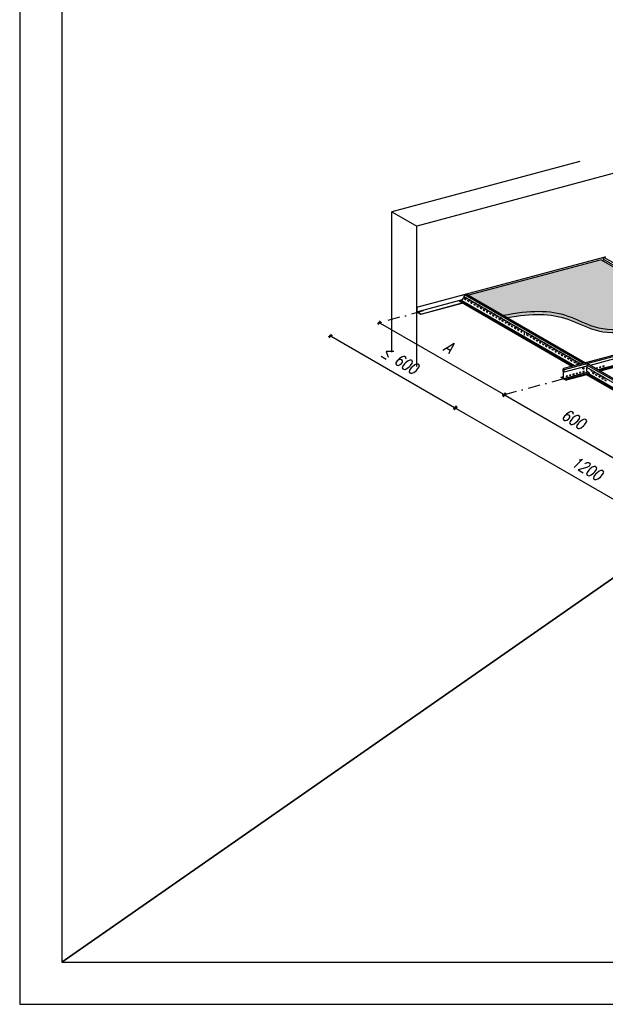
# Model space of a CAD drawing. Header units: millimetres. Extents: x -94648 to 68781, y -29623 to 11990.
# Tile 168 of 181: x 31259 to 31746, y -15628 to -14808. Entities that reach past the tile are written whole.
import ezdxf

# ---------------------------------------------------------------- set-up
doc = ezdxf.new("R2010")
doc.units = ezdxf.units.MM
for name, pattern in [('BUD', [0]), ('DASHDOT', [25.4, 12.7, -6.35, 0, -6.35]), ('DASHED', [19.05, 12.7, -6.35])]:
    doc.linetypes.add(name, pattern=pattern)
for name, color, linetype in [('Axis', 40, 'DASHDOT'), ('Dimensions', 1, 'Continuous'), ('HATCH', 204, 'Continuous'), ('Helpers', 7, 'Continuous'), ('Profiles', 200, 'Continuous'), ('tekst', 1, 'Continuous'), ('Tiles', 7, 'Continuous'), ('Trulok', 151, 'Continuous'), ('Wall', 2, 'Continuous')]:
    doc.layers.add(name, color=color, linetype=linetype)
doc.layers.add('K2', color=35, linetype='Continuous', lineweight=35)
doc.styles.add('wymiarowanie', font='simplex.shx', dxfattribs={"width": 0.8, "oblique": 15})
doc.dimstyles.new('Wymiar-100x4', dxfattribs={"dimscale": 2, "dimtxt": 50, "dimasz": 2, "dimexe": 5, "dimexo": 8, "dimgap": 16, "dimtad": 1, "dimdec": 3, "dimzin": 9, "dimdsep": 46, "dimtxsty": 'wymiarowanie', "dimblk1": 'MAR-STRZ', "dimblk2": 'MAR-STRZ', "dimsah": 1, "dimcen": 160, "dimse1": 1, "dimse2": 1, "dimclrd": 256, "dimclre": 256, "dimclrt": 256, "dimadec": 0, "dimazin": 0, "dimtfac": 0.01, "dimtdec": 3, "dimtix": 1, "dimtmove": 2, "dimatfit": 3, "dimldrblk": 'MAR-STRZ', "dimfxl": 5, "dimtolj": 1, "dimtzin": 0, "dimarcsym": 0})

# ---------------------------------------------------------------- blocks, each defined once
blk = doc.blocks.new('MAR-STRZ')
at = {"color": 10}
blk.add_line((1.5, 1.5), (-1.5, -1.5), dxfattribs=at)
for p, q in [((1.4, 0), (-1.4, 0)), ((0, 2.3), (0, -2.3))]:
    blk.add_line(p, q)
blk = doc.blocks.new('*D92')
at = {"layer": 'Defpoints', "color": 0, "transparency": 16777216}
for p in [(211.8, 1404), (731.4, 1104), (731.4, 1104)]:
    blk.add_point(p, dxfattribs=at)
at = {"layer": 'Dimensions', "lineweight": -2, "transparency": 16777216}
blk.add_line((215.3, 1402), (728, 1106), dxfattribs=at)
at = {"layer": 'Dimensions', "lineweight": -2, "transparency": 16777216, "xscale": 4, "yscale": 4, "zscale": 4}
for p, rotation in [((211.8, 1404), 150.0000000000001), ((731.4, 1104), 330.0000000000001)]:
    blk.add_blockref('MAR-STRZ', p, dxfattribs=dict(at, rotation=rotation))
at = {"layer": 'Dimensions', "transparency": 16777216, "insert": (499.6, 1302.5), "char_height": 48, "attachment_point": 5, "rotation": 330, "style": 'wymiarowanie'}
blk.add_mtext('\\A1;A', dxfattribs=at)
blk = doc.blocks.new('*D93')
at = {"layer": 'Defpoints', "color": 0, "transparency": 16777216}
for p in [(731.4, 1104), (1251, 804), (1251, 804)]:
    blk.add_point(p, dxfattribs=at)
at = {"layer": 'Dimensions', "lineweight": -2, "transparency": 16777216}
blk.add_line((734.9, 1102), (1247.6, 806), dxfattribs=at)
at = {"layer": 'Dimensions', "lineweight": -2, "transparency": 16777216, "xscale": 4, "yscale": 4, "zscale": 4}
for p, rotation in [((731.4, 1104), 150.0000000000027), ((1251, 804), 330.0000000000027)]:
    blk.add_blockref('MAR-STRZ', p, dxfattribs=dict(at, rotation=rotation))
at = {"layer": 'Dimensions', "transparency": 16777216, "insert": (1019.2, 1002.5), "char_height": 48, "attachment_point": 5, "rotation": 330, "style": 'wymiarowanie'}
blk.add_mtext('\\A1;600', dxfattribs=at)
blk = doc.blocks.new('*D95')
at = {"layer": 'Defpoints', "color": 0, "transparency": 16777216}
for p in [(527.8, 1049.5), (1567, 449.5), (1567, 449.5)]:
    blk.add_point(p, dxfattribs=at)
at = {"layer": 'Dimensions', "lineweight": -2, "transparency": 16777216}
blk.add_line((531.3, 1047.5), (1563.6, 451.5), dxfattribs=at)
at = {"layer": 'Dimensions', "lineweight": -2, "transparency": 16777216, "xscale": 4, "yscale": 4, "zscale": 4}
for p, rotation in [((527.8, 1049.5), 150.0000000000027), ((1567, 449.5), 330.0000000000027)]:
    blk.add_blockref('MAR-STRZ', p, dxfattribs=dict(at, rotation=rotation))
at = {"layer": 'Dimensions', "transparency": 16777216, "insert": (1075.4, 798), "char_height": 48, "attachment_point": 5, "rotation": 330, "style": 'wymiarowanie'}
blk.add_mtext('\\A1;1200', dxfattribs=at)
blk = doc.blocks.new('*D87')
at = {"layer": 'Defpoints', "color": 0, "transparency": 16777216}
for p in [(8.2, 1349.5), (527.8, 1049.5), (527.8, 1049.5)]:
    blk.add_point(p, dxfattribs=at)
at = {"layer": 'Dimensions', "lineweight": -2, "transparency": 16777216}
blk.add_line((11.7, 1347.5), (524.3, 1051.5), dxfattribs=at)
at = {"layer": 'Dimensions', "lineweight": -2, "transparency": 16777216, "xscale": 4, "yscale": 4, "zscale": 4}
for p, rotation in [((8.2, 1349.5), 150.0000000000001), ((527.8, 1049.5), 330.0000000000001)]:
    blk.add_blockref('MAR-STRZ', p, dxfattribs=dict(at, rotation=rotation))
at = {"layer": 'Dimensions', "transparency": 16777216, "insert": (296, 1248), "char_height": 48, "attachment_point": 5, "rotation": 330, "style": 'wymiarowanie'}
blk.add_mtext('\\A1;≤ 600', dxfattribs=at)
blk = doc.blocks.new('A$C2C6327D5')
at = {"layer": 'HATCH'}
h = blk.add_hatch(color=256, dxfattribs=at)
edge = h.paths.add_edge_path()
edge.add_line((1135.0802, 1665.9147), (583.3255, 1518.0724))
edge.add_line((583.3255, 1518.0724), (727.2095, 1435.001))
edge.add_spline(control_points=[(727.2095, 1435.001), (838.9059, 1456.3213), (958.5598, 1459.8394), (1163.61, 1346.6352), (1311.2641, 1388.25), (1419.1125, 1418.6459)], knot_values=[151.454123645, 151.454123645, 151.454123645, 151.454123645, 396.001567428, 512.684214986, 828.820524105, 828.820524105, 828.820524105, 828.820524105], degree=3, periodic=0)
edge.add_line((1419.1125, 1418.6459), (1517.6369, 1445.0454))
edge.add_line((1517.6369, 1445.0454), (1135.0802, 1665.9147))
edge = h.paths.add_edge_path()
edge.add_spline(control_points=[(1419.1125, 1418.6459), (1311.2641, 1388.25), (1163.61, 1346.6352), (958.5598, 1459.8394), (838.9059, 1456.3213), (727.2095, 1435.001)], knot_values=[151.454123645, 151.454123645, 151.454123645, 151.454123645, 467.590432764, 584.273080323, 828.820524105, 828.820524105, 828.820524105, 828.820524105], degree=3, periodic=0)
edge.add_line((727.2095, 1435.001), (744.2705, 1425.1508))
edge.add_spline(control_points=[(744.2705, 1425.1508), (847.2589, 1443.4892), (962.3824, 1444.729), (1163.61, 1333.6352), (1311.2641, 1375.25), (1419.1125, 1405.6459)], knot_values=[164.081775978, 164.081775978, 164.081775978, 164.081775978, 396.001567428, 512.684214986, 828.820524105, 828.820524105, 828.820524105, 828.820524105], degree=3, periodic=0)
edge.add_line((1419.1125, 1405.6459), (1517.6369, 1432.0454))
edge.add_line((1517.6369, 1432.0454), (1517.6369, 1445.0454))
edge.add_line((1517.6369, 1445.0454), (1419.1125, 1418.6459))
at = {"layer": 'Axis', "ltscale": 4}
for p, q in [((394.3595, 1452.9391), (211.8076, 1404.0245)), ((978.5474, 1170.2413), (731.4228, 1104.0245))]:
    blk.add_line(p, q, dxfattribs=at)
at = {"layer": 'Helpers', "linetype": 'DASHED', "ltscale": 100}
for p, q in [((2886.2842, 2568.5911), (263.5058, 1865.8198)), ((263.5058, 1281.5018), (263.5058, 1865.8198)), ((263.5058, 1865.8198), (367.4288, 1805.8198))]:
    blk.add_line(p, q, dxfattribs=at)
at = {"layer": 'Profiles'}
for p, q in [((367.4288, 1468.2494), (1151.7726, 1678.4137)), ((367.8618, 1467.9994), (1150.8777, 1677.8079)), ((367.8618, 1449.4994), (558.2891, 1500.5242)), ((383.8833, 1440.2494), (555.625, 1486.2674)), ((383.8833, 1439.7494), (556.2165, 1485.9259)), ((367.4288, 1449.2494), (367.4288, 1468.2494)), ((383.8833, 1439.7494), (367.4288, 1449.2494)), ((367.8618, 1467.9994), (367.8618, 1449.4994)), ((367.8618, 1449.4994), (383.8833, 1440.2494)), ((383.8833, 1440.2494), (383.8833, 1439.7494))]:
    blk.add_line(p, q, dxfattribs=at)
blk.add_lwpolyline([(367.8618, 1449.4994), (367.8618, 1467.9994), (367.4288, 1468.2494)], dxfattribs=at)
at = {"layer": 'Tiles'}
for q in [(583.3255, 1518.0724), (1517.6369, 1445.0454)]:
    blk.add_line((1135.0802, 1665.9147), q, dxfattribs=at)
for points, knots in [([(726.6308, 1434.8904), (838.6262, 1456.313), (958.432, 1459.9099), (1163.61, 1346.6352), (1311.2641, 1388.25), (1419.1125, 1418.6459)], [151.031947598, 151.031947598, 151.031947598, 151.031947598, 396.001567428, 512.684214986, 828.820524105, 828.820524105, 828.820524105, 828.820524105]), ([(744.2705, 1425.1508), (847.2589, 1443.4892), (962.3824, 1444.729), (1163.61, 1333.6352), (1311.2641, 1375.25), (1419.1125, 1405.6459)], [164.081775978, 164.081775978, 164.081775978, 164.081775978, 396.001567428, 512.684214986, 828.820524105, 828.820524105, 828.820524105, 828.820524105])]:
    blk.add_open_spline(points, degree=3, knots=knots, dxfattribs=at)
at = {"layer": 'Trulok'}
for p, q in [((1141.7642, 1662.0557), (1145.0142, 1667.2298)), ((1143.1084, 1668.3301), (1147.718, 1675.6688)), ((1143.1084, 1668.3301), (1629.3205, 1387.6155)), ((1147.718, 1675.6688), (1152.8598, 1679.1497)), ((1147.718, 1675.6688), (1641.1506, 1390.7853)), ((563.5529, 1513.0387), (568.1625, 1520.3773)), ((568.1625, 1520.3773), (573.3043, 1523.8582)), ((568.1625, 1520.3773), (1061.5951, 1235.4939)), ((573.3043, 1523.8582), (1069.2249, 1237.5383)), ((543.9336, 1494.5174), (546.8314, 1495.2939)), ((543.9336, 1493.0174), (543.9336, 1494.5174)), ((543.9336, 1494.5174), (1014.4538, 1222.8624)), ((1012.6793, 1222.387), (543.9336, 1493.0174)), ((1017.3516, 1223.6389), (546.8314, 1495.2939)), ((548.6059, 1494.2694), (555.5247, 1496.1232)), ((555.5247, 1496.1232), (565.4587, 1511.9384)), ((555.5247, 1496.1232), (1024.2704, 1225.4928)), ((563.5529, 1513.0387), (1049.765, 1232.324)), ((1747.6655, 1413.1297), (981.1455, 1207.7413)), ((1648.7804, 1392.8297), (1069.2249, 1237.5383)), ((1654.3958, 1378.1382), (1088.3852, 1226.4761)), ((1660.019, 1352.8411), (1120.0945, 1208.1688)), ((1665.0878, 1349.1108), (1126.1142, 1204.6933)), ((1665.0878, 1346.9147), (1128.7122, 1203.1933)), ((1653.4967, 1342.3088), (1130.4868, 1202.1688)), ((1073.4815, 1238.6789), (978.5474, 1213.2413)), ((1077.7381, 1232.6232), (1074.8403, 1227.8468)), ((2108.4554, 637.5383), (1077.7381, 1232.6232)), ((978.5474, 1213.2413), (975.9493, 1210.7413)), ((975.9493, 1210.7413), (979.3038, 1211.6402)), ((975.9493, 1200.7413), (975.9493, 1210.7413)), ((975.9493, 1200.7413), (981.1455, 1202.1336)), ((981.1455, 1197.7413), (975.9493, 1200.7413)), ((981.1455, 1207.7413), (978.5474, 1213.2413)), ((978.5474, 1170.2413), (978.5474, 1199.2413)), ((1080.4635, 1197.5497), (978.5474, 1170.2413)), ((1074.8403, 1222.8468), (981.1455, 1197.7413)), ((981.1455, 1197.7413), (981.1455, 1207.7413)), ((1085.5323, 1193.8194), (986.3416, 1167.2413)), ((1085.5323, 1191.6232), (988.9397, 1165.7413)), ((1074.8403, 1217.8994), (1073.6911, 1217.5914)), ((1073.6911, 1217.5914), (1073.6911, 1204.5914)), ((1073.6911, 1204.5914), (1075.14, 1204.9797)), ((1073.9412, 1187.0174), (1073.9412, 1188.5174)), ((1073.9412, 1188.5174), (2053.6843, 622.8624)), ((1074.8403, 1227.8468), (1074.8403, 1217.8468)), ((2100.8256, 635.4939), (1074.8403, 1227.8468)), ((2088.9954, 632.324), (1074.8403, 1217.8468)), ((1075.14, 1200.6232), (1075.14, 1217.6738)), ((1085.5323, 1194.6232), (1075.14, 1200.6232)), ((2056.5821, 623.6389), (1076.8389, 1189.2939)), ((1085.5323, 1190.1232), (1078.6135, 1188.2694)), ((1085.5323, 1190.1232), (1078.6135, 1188.2694)), ((1085.5323, 1190.1232), (1085.5323, 1194.6232)), ((1580.2663, 904.4884), (1085.5323, 1190.1232)), ((968.1551, 1177.7413), (978.5474, 1180.5259)), ((968.1551, 1176.2413), (968.1551, 1177.7413)), ((968.1551, 1177.7413), (970.7532, 1176.2413)), ((968.1551, 1176.2413), (969.9296, 1176.7168)), ((978.5474, 1170.2413), (968.1551, 1176.2413)), ((970.7532, 1176.2413), (978.5474, 1178.3298)), ((978.5474, 1170.2413), (988.9397, 1164.2413)), ((988.9397, 1165.7413), (986.3416, 1167.2413)), ((1073.9412, 1187.0174), (988.9397, 1164.2413)), ((988.9397, 1164.2413), (988.9397, 1165.7413)), ((2051.9098, 622.387), (1073.9412, 1187.0174))]:
    blk.add_line(p, q, dxfattribs=at)
for points in [[(571.1132, 1499.1232), (571.1132, 1501.1232), (565.917, 1504.1232), (565.917, 1502.1232), (571.1132, 1499.1232)], [(577.6084, 1502.8732), (577.6084, 1504.8732), (572.4122, 1507.8732), (572.4122, 1505.8732), (577.6084, 1502.8732)], [(584.1036, 1491.6232), (584.1036, 1493.6232), (578.9074, 1496.6232), (578.9074, 1494.6232), (584.1036, 1491.6232)], [(590.5988, 1495.3732), (590.5988, 1497.3732), (585.4026, 1500.3732), (585.4026, 1498.3732), (590.5988, 1495.3732)], [(597.094, 1484.1232), (597.094, 1486.1232), (591.8978, 1489.1232), (591.8978, 1487.1232), (597.094, 1484.1232)], [(603.5891, 1487.8732), (603.5891, 1489.8732), (598.393, 1492.8732), (598.393, 1490.8732), (603.5891, 1487.8732)], [(610.0843, 1476.6232), (610.0843, 1478.6232), (604.8882, 1481.6232), (604.8882, 1479.6232), (610.0843, 1476.6232)], [(616.5795, 1480.3732), (616.5795, 1482.3732), (611.3834, 1485.3732), (611.3834, 1483.3732), (616.5795, 1480.3732)], [(629.5699, 1472.8732), (629.5699, 1474.8732), (624.3738, 1477.8732), (624.3738, 1475.8732), (629.5699, 1472.8732)], [(623.0747, 1469.1232), (623.0747, 1471.1232), (617.8786, 1474.1232), (617.8786, 1472.1232), (623.0747, 1469.1232)], [(636.0651, 1461.6232), (636.0651, 1463.6232), (630.8689, 1466.6232), (630.8689, 1464.6232), (636.0651, 1461.6232)], [(642.5603, 1465.3732), (642.5603, 1467.3732), (637.3641, 1470.3732), (637.3641, 1468.3732), (642.5603, 1465.3732)], [(649.0555, 1454.1232), (649.0555, 1456.1232), (643.8593, 1459.1232), (643.8593, 1457.1232), (649.0555, 1454.1232)], [(655.5507, 1457.8732), (655.5507, 1459.8732), (650.3545, 1462.8732), (650.3545, 1460.8732), (655.5507, 1457.8732)], [(662.0459, 1446.6232), (662.0459, 1448.6232), (656.8497, 1451.6232), (656.8497, 1449.6232), (662.0459, 1446.6232)], [(668.541, 1450.3732), (668.541, 1452.3732), (663.3449, 1455.3732), (663.3449, 1453.3732), (668.541, 1450.3732)], [(675.0362, 1439.1232), (675.0362, 1441.1232), (669.8401, 1444.1232), (669.8401, 1442.1232), (675.0362, 1439.1232)], [(681.5314, 1442.8732), (681.5314, 1444.8732), (676.3353, 1447.8732), (676.3353, 1445.8732), (681.5314, 1442.8732)], [(688.0266, 1431.6232), (688.0266, 1433.6232), (682.8305, 1436.6232), (682.8305, 1434.6232), (688.0266, 1431.6232)], [(694.5218, 1435.3732), (694.5218, 1437.3732), (689.3257, 1440.3732), (689.3257, 1438.3732), (694.5218, 1435.3732)], [(701.017, 1424.1232), (701.017, 1426.1232), (695.8208, 1429.1232), (695.8208, 1427.1232), (701.017, 1424.1232)], [(707.5122, 1427.8732), (707.5122, 1429.8732), (702.316, 1432.8732), (702.316, 1430.8732), (707.5122, 1427.8732)], [(714.0074, 1416.6232), (714.0074, 1418.6232), (708.8112, 1421.6232), (708.8112, 1419.6232), (714.0074, 1416.6232)], [(720.5026, 1420.3732), (720.5026, 1422.3732), (715.3064, 1425.3732), (715.3064, 1423.3732), (720.5026, 1420.3732)], [(726.9978, 1409.1232), (726.9978, 1411.1232), (721.8016, 1414.1232), (721.8016, 1412.1232), (726.9978, 1409.1232)], [(733.493, 1412.8732), (733.493, 1414.8732), (728.2968, 1417.8732), (728.2968, 1415.8732), (733.493, 1412.8732)], [(739.9881, 1401.6232), (739.9881, 1403.6232), (734.792, 1406.6232), (734.792, 1404.6232), (739.9881, 1401.6232)], [(746.4833, 1405.3732), (746.4833, 1407.3732), (741.2872, 1410.3732), (741.2872, 1408.3732), (746.4833, 1405.3732)], [(752.9785, 1394.1232), (752.9785, 1396.1232), (747.7824, 1399.1232), (747.7824, 1397.1232), (752.9785, 1394.1232)], [(759.4737, 1397.8732), (759.4737, 1399.8732), (754.2776, 1402.8732), (754.2776, 1400.8732), (759.4737, 1397.8732)], [(772.4641, 1390.3732), (772.4641, 1392.3732), (767.2679, 1395.3732), (767.2679, 1393.3732), (772.4641, 1390.3732)], [(765.9689, 1386.6232), (765.9689, 1388.6232), (760.7728, 1391.6232), (760.7728, 1389.6232), (765.9689, 1386.6232)], [(778.9593, 1379.1232), (778.9593, 1381.1232), (773.7631, 1384.1232), (773.7631, 1382.1232), (778.9593, 1379.1232)], [(785.4545, 1382.8732), (785.4545, 1384.8732), (780.2583, 1387.8732), (780.2583, 1385.8732), (785.4545, 1382.8732)], [(791.9497, 1371.6232), (791.9497, 1373.6232), (786.7535, 1376.6232), (786.7535, 1374.6232), (791.9497, 1371.6232)], [(798.4449, 1375.3732), (798.4449, 1377.3732), (793.2487, 1380.3732), (793.2487, 1378.3732), (798.4449, 1375.3732)], [(804.94, 1364.1232), (804.94, 1366.1232), (799.7439, 1369.1232), (799.7439, 1367.1232), (804.94, 1364.1232)], [(816.1984, 1352.1232), (816.1984, 1365.1232), (814.4663, 1366.1232), (814.4663, 1353.1232), (816.1984, 1352.1232)], [(830.9208, 1349.1232), (830.9208, 1351.1232), (825.7247, 1354.1232), (825.7247, 1352.1232), (830.9208, 1349.1232)], [(837.416, 1352.8732), (837.416, 1354.8732), (832.2199, 1357.8732), (832.2199, 1355.8732), (837.416, 1352.8732)], [(843.9112, 1341.6232), (843.9112, 1343.6232), (838.715, 1346.6232), (838.715, 1344.6232), (843.9112, 1341.6232)], [(850.4064, 1345.3732), (850.4064, 1347.3732), (845.2102, 1350.3732), (845.2102, 1348.3732), (850.4064, 1345.3732)], [(856.9016, 1334.1232), (856.9016, 1336.1232), (851.7054, 1339.1232), (851.7054, 1337.1232), (856.9016, 1334.1232)], [(863.3968, 1337.8732), (863.3968, 1339.8732), (858.2006, 1342.8732), (858.2006, 1340.8732), (863.3968, 1337.8732)], [(869.892, 1326.6232), (869.892, 1328.6232), (864.6958, 1331.6232), (864.6958, 1329.6232), (869.892, 1326.6232)], [(876.3871, 1330.3732), (876.3871, 1332.3732), (871.191, 1335.3732), (871.191, 1333.3732), (876.3871, 1330.3732)], [(882.8823, 1319.1232), (882.8823, 1321.1232), (877.6862, 1324.1232), (877.6862, 1322.1232), (882.8823, 1319.1232)], [(889.3775, 1322.8732), (889.3775, 1324.8732), (884.1814, 1327.8732), (884.1814, 1325.8732), (889.3775, 1322.8732)], [(895.8727, 1311.6232), (895.8727, 1313.6232), (890.6766, 1316.6232), (890.6766, 1314.6232), (895.8727, 1311.6232)], [(902.3679, 1315.3732), (902.3679, 1317.3732), (897.1718, 1320.3732), (897.1718, 1318.3732), (902.3679, 1315.3732)], [(915.3583, 1307.8732), (915.3583, 1309.8732), (910.1621, 1312.8732), (910.1621, 1310.8732), (915.3583, 1307.8732)], [(908.8631, 1304.1232), (908.8631, 1306.1232), (903.6669, 1309.1232), (903.6669, 1307.1232), (908.8631, 1304.1232)], [(921.8535, 1296.6232), (921.8535, 1298.6232), (916.6573, 1301.6232), (916.6573, 1299.6232), (921.8535, 1296.6232)], [(928.3487, 1300.3732), (928.3487, 1302.3732), (923.1525, 1305.3732), (923.1525, 1303.3732), (928.3487, 1300.3732)], [(934.8439, 1289.1232), (934.8439, 1291.1232), (929.6477, 1294.1232), (929.6477, 1292.1232), (934.8439, 1289.1232)], [(941.3391, 1292.8732), (941.3391, 1294.8732), (936.1429, 1297.8732), (936.1429, 1295.8732), (941.3391, 1292.8732)], [(947.8342, 1281.6232), (947.8342, 1283.6232), (942.6381, 1286.6232), (942.6381, 1284.6232), (947.8342, 1281.6232)], [(954.3294, 1285.3732), (954.3294, 1287.3732), (949.1333, 1290.3732), (949.1333, 1288.3732), (954.3294, 1285.3732)], [(960.8246, 1274.1232), (960.8246, 1276.1232), (955.6285, 1279.1232), (955.6285, 1277.1232), (960.8246, 1274.1232)], [(967.3198, 1277.8732), (967.3198, 1279.8732), (962.1237, 1282.8732), (962.1237, 1280.8732), (967.3198, 1277.8732)], [(973.815, 1266.6232), (973.815, 1268.6232), (968.6189, 1271.6232), (968.6189, 1269.6232), (973.815, 1266.6232)], [(980.3102, 1270.3732), (980.3102, 1272.3732), (975.114, 1275.3732), (975.114, 1273.3732), (980.3102, 1270.3732)], [(986.8054, 1259.1232), (986.8054, 1261.1232), (981.6092, 1264.1232), (981.6092, 1262.1232), (986.8054, 1259.1232)], [(993.3006, 1262.8732), (993.3006, 1264.8732), (988.1044, 1267.8732), (988.1044, 1265.8732), (993.3006, 1262.8732)], [(999.7958, 1251.6232), (999.7958, 1253.6232), (994.5996, 1256.6232), (994.5996, 1254.6232), (999.7958, 1251.6232)], [(1006.291, 1255.3732), (1006.291, 1257.3732), (1001.0948, 1260.3732), (1001.0948, 1258.3732), (1006.291, 1255.3732)], [(1012.7861, 1244.1232), (1012.7861, 1246.1232), (1007.59, 1249.1232), (1007.59, 1247.1232), (1012.7861, 1244.1232)], [(1019.2813, 1247.8732), (1019.2813, 1249.8732), (1014.0852, 1252.8732), (1014.0852, 1250.8732), (1019.2813, 1247.8732)], [(1025.7765, 1236.6232), (1025.7765, 1238.6232), (1020.5804, 1241.6232), (1020.5804, 1239.6232), (1025.7765, 1236.6232)], [(1032.2717, 1240.3732), (1032.2717, 1242.3732), (1027.0756, 1245.3732), (1027.0756, 1243.3732), (1032.2717, 1240.3732)], [(1038.7669, 1229.1232), (1038.7669, 1231.1232), (1033.5708, 1234.1232), (1033.5708, 1232.1232), (1038.7669, 1229.1232)], [(1045.2621, 1232.8732), (1045.2621, 1234.8732), (1040.0659, 1237.8732), (1040.0659, 1235.8732), (1045.2621, 1232.8732)], [(1022.842, 1190.9665), (1017.0464, 1189.4135), (1017.0464, 1187.4135), (1022.842, 1188.9665), (1022.842, 1190.9665)], [(1036.6409, 1194.6639), (1030.8454, 1193.111), (1030.8454, 1191.111), (1036.6409, 1192.6639), (1036.6409, 1194.6639)], [(1050.4399, 1198.3613), (1044.6443, 1196.8084), (1044.6443, 1194.8084), (1050.4399, 1196.3613), (1050.4399, 1198.3613)], [(1064.2388, 1202.0587), (1058.4433, 1200.5058), (1058.4433, 1198.5058), (1064.2388, 1200.0587), (1064.2388, 1202.0587)], [(1097.2236, 1202.8732), (1097.2236, 1204.8732), (1092.0275, 1207.8732), (1092.0275, 1205.8732), (1097.2236, 1202.8732)], [(1103.7188, 1191.6232), (1103.7188, 1193.6232), (1098.5227, 1196.6232), (1098.5227, 1194.6232), (1103.7188, 1191.6232)], [(1110.214, 1195.3732), (1110.214, 1197.3732), (1105.0179, 1200.3732), (1105.0179, 1198.3732), (1110.214, 1195.3732)], [(1116.7092, 1184.1232), (1116.7092, 1186.1232), (1111.513, 1189.1232), (1111.513, 1187.1232), (1116.7092, 1184.1232)], [(1119.4346, 1216.8484), (1113.639, 1215.2955), (1113.639, 1213.2955), (1119.4346, 1214.8484), (1119.4346, 1216.8484)], [(1123.2044, 1187.8732), (1123.2044, 1189.8732), (1118.0082, 1192.8732), (1118.0082, 1190.8732), (1123.2044, 1187.8732)], [(1133.2335, 1220.5458), (1127.438, 1218.9929), (1127.438, 1216.9929), (1133.2335, 1218.5458), (1133.2335, 1220.5458)], [(1147.0325, 1224.2432), (1141.2369, 1222.6903), (1141.2369, 1220.6903), (1147.0325, 1222.2432), (1147.0325, 1224.2432)], [(995.2441, 1183.5716), (989.4486, 1182.0187), (989.4486, 1180.0187), (995.2441, 1181.5716), (995.2441, 1183.5716)], [(1009.0431, 1187.269), (1003.2475, 1185.7161), (1003.2475, 1183.7161), (1009.0431, 1185.269), (1009.0431, 1187.269)], [(1129.6996, 1176.6232), (1129.6996, 1178.6232), (1124.5034, 1181.6232), (1124.5034, 1179.6232), (1129.6996, 1176.6232)], [(1136.1948, 1180.3732), (1136.1948, 1182.3732), (1130.9986, 1185.3732), (1130.9986, 1183.3732), (1136.1948, 1180.3732)], [(1142.69, 1169.1232), (1142.69, 1171.1232), (1137.4938, 1174.1232), (1137.4938, 1172.1232), (1142.69, 1169.1232)], [(1149.1851, 1172.8732), (1149.1851, 1174.8732), (1143.989, 1177.8732), (1143.989, 1175.8732), (1149.1851, 1172.8732)], [(1155.6803, 1161.6232), (1155.6803, 1163.6232), (1150.4842, 1166.6232), (1150.4842, 1164.6232), (1155.6803, 1161.6232)]]:
    blk.add_lwpolyline(points, dxfattribs=at)
blk.add_circle((1060.6511, 1214.241), 3.5, dxfattribs=at)
for centre in [(804.94, 1371.6232), (825.7247, 1359.6232)]:
    blk.add_ellipse(centre, major_axis=(0, -3.5), ratio=0.619210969, start_param=3.784686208, end_param=8.095000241, dxfattribs=at)
at = {"layer": 'Wall'}
for p in [(2874.2962, 2477.5328), (367.4288, 1221.5018)]:
    blk.add_line(p, (367.4288, 1805.8198), dxfattribs=at)
at = {"layer": 'Dimensions'}
for p1, p2, text, picture, middle in [((211.8076, 1404.0245), (731.4228, 1104.0245), 'A', '*D92', (499.6152, 1302.5219)), ((8.1962, 1349.467), (527.8114, 1049.467), '≤ 600', '*D87', (296.0038, 1247.9644))]:
    dim = blk.add_aligned_dim(p1=p1, p2=p2, distance=0, text=text, dimstyle='Wymiar-100x4', dxfattribs=at)
    dim.commit()
    dim.dimension.update_dxf_attribs({"geometry": picture, "text_midpoint": middle})
for base, p1, p2, picture, middle in [((1251.0381, 804.0245), (731.4228, 1104.0245), (1251.0381, 804.0245), '*D93', (1019.2304, 1002.5219)), ((1567.0419, 449.467), (527.8114, 1049.467), (1567.0419, 449.467), '*D95', (1075.4266, 797.9644))]:
    dim = blk.add_linear_dim(base=base, p1=p1, p2=p2, angle=150, dimstyle='Wymiar-100x4', dxfattribs=at)
    dim.commit()
    dim.dimension.update_dxf_attribs({"geometry": picture, "text_midpoint": middle})

msp = doc.modelspace()

# ---------------------------------------------------------------- linework, layer by layer
at = {"layer": 'K2', "linetype": 'BUD'}
msp.add_lwpolyline([(31294.02561, -15592.9665), (33324.02561, -14177.9665)], dxfattribs=at)
at = {"layer": 'tekst'}
msp.add_lwpolyline([(33359.02561, -15627.9665), (33359.02561, -14142.9665), (31259.02561, -14142.9665), (31259.02561, -15627.9665), (33359.02561, -15627.9665)], dxfattribs=at)
msp.add_lwpolyline([(33324.02561, -15592.9665), (33324.02561, -14177.9665), (31294.02561, -14177.9665), (31294.02561, -15592.9665)], close=True, dxfattribs=at)

# ---------------------------------------------------------------- block references
at = {"xscale": 0.2, "yscale": 0.2, "zscale": 0.2}
msp.add_blockref('A$C2C6327D5', (31515.98863, -15341.46146), dxfattribs=at)

doc.saveas('drawing.dxf')
